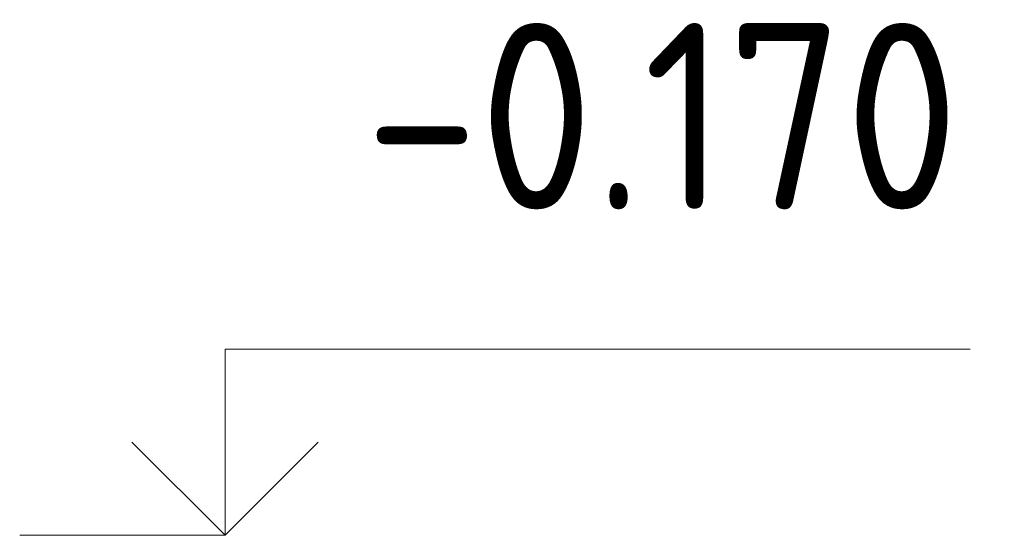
# Model space of a CAD drawing. Header units: millimetres. Extents: x -17997 to 37135, y 45383 to 72408.
# Tile 61 of 67: x 33287 to 33604, y 62692 to 62858. Entities that reach past the tile are written whole.
import ezdxf

# ---------------------------------------------------------------- set-up
doc = ezdxf.new("R2010")
doc.units = ezdxf.units.MM
doc.layers.add('Высотная отметки_ общее', color=7, linetype='Continuous', lineweight=13)
doc.styles.add('ISOCPEUR', font='ISOCPEUR')

# ---------------------------------------------------------------- blocks, each defined once
blk = doc.blocks.new('COMPLEX_ELEVATIONDIM_8')
at = {"layer": 'Высотная отметки_ общее', "color": 7, "linetype": 'Continuous', "lineweight": 13, "transparency": 33554687}
for p, q in [((33352.73, 62692.25), (33352.73, 62752.25)), ((33352.73, 62752.25), (33592.73, 62752.25)), ((33352.73, 62692.25), (33322.73, 62722.25)), ((33352.73, 62692.25), (33382.73, 62722.25)), ((33352.73, 62692.25), (33352.73, 62692.25)), ((33352.73, 62692.25), (33352.73, 62692.25)), ((33352.73, 62692.25), (33352.73, 62692.25)), ((33352.73, 62692.25), (33352.73, 62692.25))]:
    blk.add_line(p, q, dxfattribs=at)
blk.add_lwpolyline([(33352.73, 62692.25), (33292.73, 62692.25), (33292.73, 62692.25), (33286.59, 62692.25)], dxfattribs=at)
at = {"layer": 'Высотная отметки_ общее', "color": 7, "linetype": 'Continuous', "lineweight": 13, "transparency": 33554687, "insert": (33397.73, 62797.25), "char_height": 60, "width": 242.8247, "attachment_point": 7, "style": 'ISOCPEUR'}
blk.add_mtext('\\W0.90;-0.170', dxfattribs=at)

msp = doc.modelspace()

# ---------------------------------------------------------------- block references
at = {"layer": 'Высотная отметки_ общее', "color": 7, "linetype": 'Continuous', "lineweight": 13, "transparency": 33554687}
msp.add_blockref('COMPLEX_ELEVATIONDIM_8', (0, 0), dxfattribs=at)

doc.saveas('drawing.dxf')
